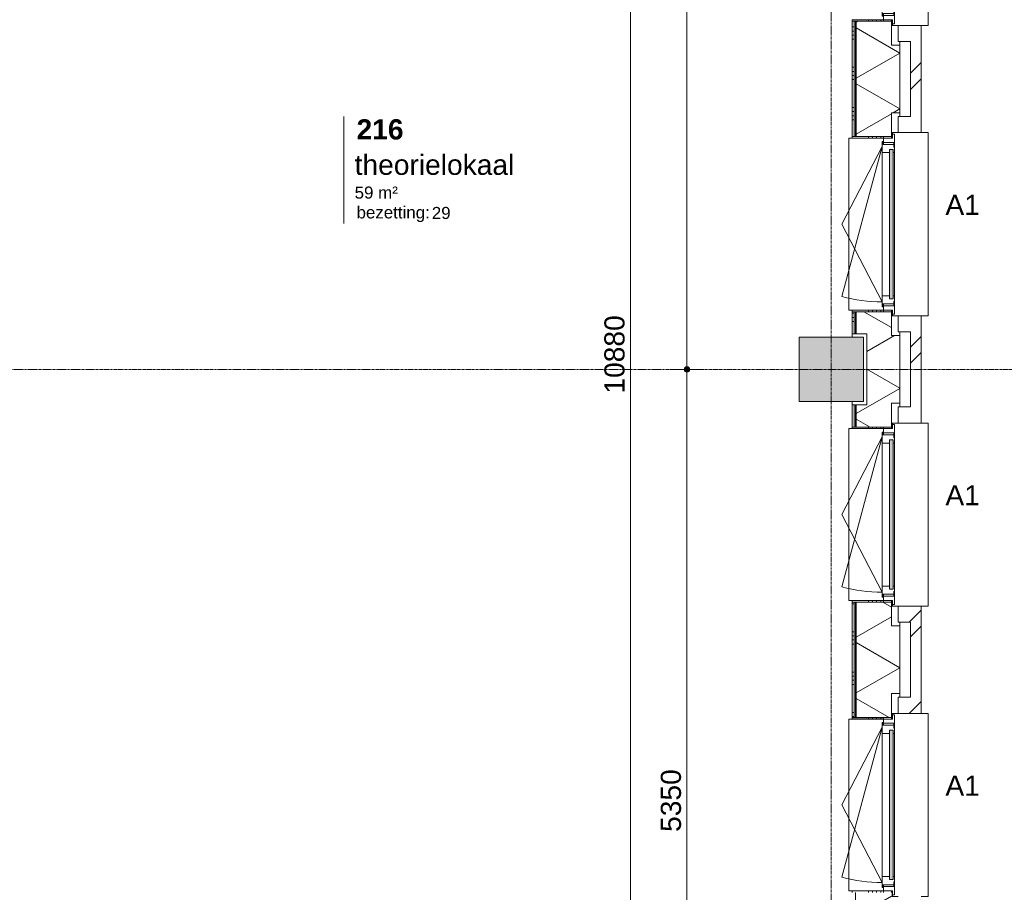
# Model space of a CAD drawing. Header units: millimetres. Extents: x 23523 to 72739, y 19604 to 59318.
# Tile 40 of 44: x 59795 to 65900, y 39958 to 45367. Entities that reach past the tile are written whole.
import ezdxf

# ---------------------------------------------------------------- set-up
doc = ezdxf.new("R2010")
doc.units = ezdxf.units.MM
doc.linetypes.add('stramien', pattern=[22.225, 12.7, -3.175, 3.175, -3.175])
doc.layers.add('00_Algemeen', color=7, linetype='Continuous', lineweight=9, true_color=0x00a600)
for name, color, linetype, lineweight in [('00_Algemeen-50', 7, 'Continuous', 9), ('05_Bouwplaatsvoorzieningen', 7, 'Continuous', 9), ('22_Metselwerk', 7, 'Continuous', 18), ('25_Metaalconstructiewerk', 7, 'Continuous', 9), ('30_Kozijnen-ramen-deuren', 7, 'Continuous', 9), ('42_Dekvloeren en vloersystemen', 7, 'Continuous', 9)]:
    doc.layers.add(name, color=color, linetype=linetype, lineweight=lineweight)
doc.styles.add('Arial', font='arial.ttf', dxfattribs={"height": 125})
doc.styles.add('Arial_3', font='arial.ttf', dxfattribs={"height": 1.5})
doc.styles.add('Arial_4', font='arial.ttf', dxfattribs={"height": 75})
doc.styles.add('Arial_B', font='arialbd.ttf', dxfattribs={"height": 125})
doc.dimstyles.new('00_AEE_maatvoering_2_5mm', dxfattribs={"dimscale": 304.8, "dimtxt": 127.532425, "dimasz": 0.459318, "dimexe": 0.246063, "dimexo": 0.0625, "dimgap": 0, "dimtad": 1, "dimdec": 0, "dimzin": 0, "dimdsep": 46, "dimtxsty": 'Arial', "dimblk1": 'DOTSMALL', "dimblk2": 'DOTSMALL', "dimsah": 1, "dimcen": 0.09, "dimdle": 0.246063, "dimazin": 0, "dimtfac": 1, "dimtdec": 4, "dimtix": 1, "dimtmove": 0, "dimatfit": 3, "dimfxl": 0.246063, "dimfxlon": 1, "dimtvp": 1, "dimtolj": 1, "dimtzin": 0, "dimarcsym": 2})
pattern_1 = [(45, (-5172.46, -2e-13), (-282.8427, 282.8427), []), (45, (-5072.46, -3e-13), (-282.8427, 282.8427), [])]

# ---------------------------------------------------------------- blocks, each defined once
blk = doc.blocks.new('Direct Shape - 2410-10368 v1 - IFC-model constructie _zonder onderbouw_ _MM21228_-1202395-02 tweede verdieping - B')
at = {"layer": '25_Metaalconstructiewerk'}
blk.add_hatch(color=256, dxfattribs=at).paths.add_polyline_path([(200, -200), (200, 200), (-200, 200), (-200, -200)])
for p, q in [((200, 200), (-200, 200)), ((-200, 200), (-200, -200)), ((200, -200), (200, 200)), ((-200, -200), (200, -200))]:
    blk.add_line(p, q, dxfattribs=at)
blk = doc.blocks.new('Direct Shape - NLRS_28_SC_TLB_kolom vierkant prefab_gen_AT_kolom vierkant_gen_lxb 400x400_800322-1202432-02 tweede verdieping - B')
blk.add_blockref('Direct Shape - 2410-10368 v1 - IFC-model constructie _zonder onderbouw_ _MM21228_-1202395-02 tweede verdieping - B', (0, 0))
blk = doc.blocks.new('2410-10368 v1 - IFC-model constructie _zonder onderbouw_ _MM21228__ifc-1-02 tweede verdieping - B')
at = {"layer": '25_Metaalconstructiewerk', "lineweight": 9}
blk.add_blockref('Direct Shape - NLRS_28_SC_TLB_kolom vierkant prefab_gen_AT_kolom vierkant_gen_lxb 400x400_800322-1202432-02 tweede verdieping - B', (70200, 43200), dxfattribs=at)
blk = doc.blocks.new('31_AEE_kozijnen_KA1_CS77 - AEE_CS 77_Raam merk A1-V21-02 tweede verdieping - B')
at = {"layer": '30_Kozijnen-ramen-deuren', "true_color": 0xcccccc}
blk.add_hatch(color=254, dxfattribs=at).paths.add_polyline_path([(462.5, -207.3), (-462.5, -207.3), (-462.5, -231.3), (462.5, -231.3)])
at = {"layer": '30_Kozijnen-ramen-deuren'}
for p, q in [((-481.5, -199.5), (-557.5, -199.5)), ((-557.5, -199.5), (-557.5, -212.3)), ((-557.5, -212.3), (-532.5, -212.3)), ((-532.5, -212.3), (-532.5, -267.5)), ((-506.5, -203.3), (-481.5, -203.3)), ((-506.5, -267.5), (-506.5, -203.3)), ((-494.5, -203.8), (-494.5, -272.5)), ((-476.5, -203.8), (-494.5, -203.8)), ((-481.5, -199.5), (-476.5, -199.5)), ((-481.5, -203.3), (-481.5, -199.5)), ((-476.5, -203.3), (-481.5, -203.3)), ((-443.5, -199.5), (-476.5, -199.5)), ((-476.5, -199.5), (-476.5, -203.8)), ((-462.5, -231.3), (-462.5, -207.3)), ((-462.5, -231.3), (-462.5, -207.3)), ((-462.5, -207.3), (462.5, -207.3)), ((462.5, -231.3), (-462.5, -231.3)), ((443.5, -199.5), (-443.5, -199.5)), ((-443.5, -207.3), (-443.5, -199.5)), ((-443.5, -276.5), (-443.5, -231.3)), ((443.5, -199.5), (443.5, -207.3)), ((476.5, -199.5), (443.5, -199.5)), ((443.5, -231.3), (443.5, -276.5)), ((462.5, -207.3), (462.5, -231.3)), ((462.5, -231.3), (462.5, -207.3)), ((476.5, -199.5), (481.5, -199.5)), ((476.5, -203.8), (476.5, -199.5)), ((481.5, -203.3), (476.5, -203.3)), ((494.5, -203.8), (476.5, -203.8)), ((481.5, -199.5), (481.5, -203.3)), ((557.5, -199.5), (481.5, -199.5)), ((481.5, -203.3), (506.5, -203.3)), ((494.5, -272.5), (494.5, -203.8)), ((506.5, -203.3), (506.5, -267.5)), ((532.5, -267.5), (532.5, -212.3)), ((532.5, -212.3), (557.5, -212.3)), ((557.5, -212.3), (557.5, -199.5)), ((-532.5, -267.5), (-506.5, -267.5)), ((-494.5, -272.5), (-511.5, -272.5)), ((-511.5, -272.5), (-511.5, -276.5)), ((-511.5, -276.5), (-443.5, -276.5)), ((-494.5, -267.5), (-506.5, -267.5)), ((-481.5, -276.5), (0, -525.7)), ((-481.5, -276.5), (448.7, -525.7)), ((443.5, -276.5), (-443.5, -276.5)), ((0, -525.7), (481.5, -276.5)), ((443.5, -276.5), (511.5, -276.5)), ((506.5, -267.5), (494.5, -267.5)), ((511.5, -272.5), (494.5, -272.5)), ((506.5, -267.5), (532.5, -267.5)), ((511.5, -276.5), (511.5, -272.5))]:
    blk.add_line(p, q, dxfattribs=at)
blk.add_arc((-481.5, -276.5), 963, 345, 360, dxfattribs=at)
blk = doc.blocks.new('31_AEE_DAI_Dagkant_Interieur - Zonder Onderkant-V29-02 tweede verdieping - B')
at = {"layer": '05_Bouwplaatsvoorzieningen'}
h = blk.add_hatch(dxfattribs=at)
h.set_pattern_fill('FP_89', color=256, style=0, pattern_type=2)
h.set_pattern_definition([(180, (42300, -70691.5), (3e-14, -250), []), (180, (42300, -70666.5), (3e-14, -250), []), (180, (42300, -70641.5), (3e-14, -250), []), (180, (42300, -70616.5), (3e-14, -250), [])])
h.paths.add_polyline_path([(542.5, -267.5), (533, -267.5), (533, -461.5), (542.5, -461.5), (542.5, -338.9)])
h.paths.add_polyline_path([(-533, -267.5), (-542.5, -267.5), (-542.5, -461.5), (-533, -461.5), (-533, -338.9)])
for p, q in [((-533, -267.5), (-542.5, -267.5)), ((-533, -461.5), (-533, -267.5)), ((533, -267.5), (533, -461.5)), ((542.5, -267.5), (533, -267.5)), ((-542.5, -461.5), (-533, -461.5)), ((533, -461.5), (542.5, -461.5))]:
    blk.add_line(p, q, dxfattribs=at)
blk = doc.blocks.new('31_AEE_DAI_Dagkant_Interieur - Zonder Onderkant-V30-02 tweede verdieping - B')
at = {"layer": '05_Bouwplaatsvoorzieningen'}
h = blk.add_hatch(dxfattribs=at)
h.set_pattern_fill('FP_90', color=256, style=0, pattern_type=2)
h.set_pattern_definition([(180, (40500, -70691.5), (3e-14, -250), []), (180, (40500, -70666.5), (3e-14, -250), []), (180, (40500, -70641.5), (3e-14, -250), []), (180, (40500, -70616.5), (3e-14, -250), [])])
h.paths.add_polyline_path([(542.5, -267.5), (533, -267.5), (533, -461.5), (542.5, -461.5), (542.5, -437)])
h.paths.add_polyline_path([(-533, -267.5), (-542.5, -267.5), (-542.5, -461.5), (-533, -461.5), (-533, -338.9)])
for p, q in [((-533, -267.5), (-542.5, -267.5)), ((-533, -461.5), (-533, -267.5)), ((533, -267.5), (533, -461.5)), ((542.5, -267.5), (533, -267.5)), ((-542.5, -461.5), (-533, -461.5)), ((533, -461.5), (542.5, -461.5))]:
    blk.add_line(p, q, dxfattribs=at)
blk = doc.blocks.new('42_AEE_VE_vensterbank - Standaard-V25-02 tweede verdieping - B')
at = {"layer": '05_Bouwplaatsvoorzieningen'}
for p, q in [((-532.5, -482.5), (-532.5, -267.5)), ((532.5, -267.5), (532.5, -482.5)), ((-532.5, -482.5), (532.5, -482.5))]:
    blk.add_line(p, q, dxfattribs=at)
blk = doc.blocks.new('31_AEE_DAI_Dagkant_Interieur - Zonder Onderkant-V33-02 tweede verdieping - B')
at = {"layer": '05_Bouwplaatsvoorzieningen'}
h = blk.add_hatch(dxfattribs=at)
h.set_pattern_fill('FP_93', color=256, style=0, pattern_type=2)
h.set_pattern_definition([(180, (45900, -70691.5), (3e-14, -250), []), (180, (45900, -70666.5), (3e-14, -250), []), (180, (45900, -70641.5), (3e-14, -250), []), (180, (45900, -70616.5), (3e-14, -250), [])])
h.paths.add_polyline_path([(542.5, -267.5), (533, -267.5), (533, -461.5), (542.5, -461.5), (542.5, -338.9)])
h.paths.add_polyline_path([(-533, -267.5), (-542.5, -267.5), (-542.5, -461.5), (-533, -461.5), (-533, -338.9)])
for p, q in [((-533, -267.5), (-542.5, -267.5)), ((-533, -461.5), (-533, -267.5)), ((533, -267.5), (533, -461.5)), ((542.5, -267.5), (533, -267.5)), ((-542.5, -461.5), (-533, -461.5)), ((533, -461.5), (542.5, -461.5))]:
    blk.add_line(p, q, dxfattribs=at)
blk = doc.blocks.new('31_AEE_DAI_Dagkant_Interieur - Zonder Onderkant-V34-02 tweede verdieping - B')
at = {"layer": '05_Bouwplaatsvoorzieningen'}
h = blk.add_hatch(dxfattribs=at)
h.set_pattern_fill('FP_94', color=256, style=0, pattern_type=2)
h.set_pattern_definition([(180, (44100, -70691.5), (3e-14, -250), []), (180, (44100, -70666.5), (3e-14, -250), []), (180, (44100, -70641.5), (3e-14, -250), []), (180, (44100, -70616.5), (3e-14, -250), [])])
h.paths.add_polyline_path([(542.5, -267.5), (533, -267.5), (533, -461.5), (542.5, -461.5), (542.5, -338.9)])
h.paths.add_polyline_path([(-533, -267.5), (-542.5, -267.5), (-542.5, -461.5), (-533, -461.5), (-533, -338.9)])
for p, q in [((-533, -267.5), (-542.5, -267.5)), ((-533, -461.5), (-533, -267.5)), ((533, -267.5), (533, -461.5)), ((542.5, -267.5), (533, -267.5)), ((-542.5, -461.5), (-533, -461.5)), ((533, -461.5), (542.5, -461.5))]:
    blk.add_line(p, q, dxfattribs=at)
blk = doc.blocks.new('21_AEE_WA_lekdorpel - 21_AEE_WA_lekdorpel-V64-02 tweede verdieping - B')
at = {"layer": '05_Bouwplaatsvoorzieningen'}
for p, q in [((-567.5, -34), (-567.5, 8)), ((-567.5, 8), (567.5, 8)), ((567.5, 8), (567.5, -34)), ((-567.5, -213), (-567.5, -176)), ((567.5, -176), (567.5, -213)), ((-567.5, -215), (-567.5, -213)), ((-532.5, -213), (-567.5, -213)), ((-532.5, -215), (-567.5, -215)), ((567.5, -213), (532.5, -213)), ((567.5, -215), (532.5, -215)), ((567.5, -213), (567.5, -215))]:
    blk.add_line(p, q, dxfattribs=at)
blk = doc.blocks.new('00_AEE_tag_ruimte_groot_2192_zonder PVE - Naam nummer oppervlak bezettingsgraad-5019603-02 tweede verdieping - B')
at = {"layer": '00_Algemeen', "color": 7}
for p, q in [((-8.06, 7.73), (-8.06, 3.23)), ((-8.06, 3.23), (-8.06, 0.65)), ((-8.06, 0.65), (-8.06, -2.44)), ((-8.06, -2.44), (-8.06, -5.54))]:
    blk.add_line(p, q, dxfattribs=at)
at = {"layer": '00_Algemeen', "color": 8, "true_color": 0x808080, "insert": (-6.49, -3.42), "char_height": 1.5, "width": 10.8228, "attachment_point": 1, "style": 'Arial_3'}
blk.add_mtext('bezetting:', dxfattribs=at)
blk = doc.blocks.new('DIMBLOCK33-02 tweede verdieping - B')
at = {"layer": '00_Algemeen-50', "transparency": 16777216}
h = blk.add_hatch(color=256, dxfattribs=at)
edge = h.paths.add_edge_path()
edge.add_arc((63582.6, 48730), 17.5, 0, 360)
h = blk.add_hatch(color=256, dxfattribs=at)
edge = h.paths.add_edge_path()
edge.add_arc((63582.6, 37850), 17.5, 0, 360)
for p, q in [((63582.6, 48805), (63582.6, 37850)), ((63582.6, 48730), (63507.6, 48730)), ((63582.6, 48730), (63657.6, 48730)), ((63582.6, 37850), (63507.6, 37850)), ((63582.6, 37850), (63657.6, 37850))]:
    blk.add_line(p, q, dxfattribs=at)
for centre in [(63582.6, 48730), (63582.6, 37850)]:
    blk.add_circle(centre, 17.5, dxfattribs=at)
at = {"layer": '00_Algemeen-50', "color": 0, "transparency": 16777216, "insert": (63420.3, 43049.7), "char_height": 125, "width": 576.839, "attachment_point": 1, "rotation": 90, "line_spacing_factor": 0.941778, "style": 'Arial'}
blk.add_mtext('10880', dxfattribs=at)
blk = doc.blocks.new('_DotSmall')
at = {"color": 0, "linetype": 'ByBlock', "const_width": 0.5}
blk.add_lwpolyline([(-0.0625, 0, 1), (0.0625, 0, 1)], format="xyb", close=True, dxfattribs=at)
blk = doc.blocks.new('DIMBLOCK148-02 tweede verdieping - B')
at = {"layer": '00_Algemeen-50', "transparency": 16777216}
h = blk.add_hatch(color=256, dxfattribs=at)
edge = h.paths.add_edge_path()
edge.add_arc((63932.6, 43200), 17.5, 0, 360)
h = blk.add_hatch(color=256, dxfattribs=at)
edge = h.paths.add_edge_path()
edge.add_arc((63932.6, 37850), 17.5, 0, 360)
for p, q in [((63932.6, 43200), (63857.6, 43200)), ((63932.6, 37850), (63932.6, 43200)), ((63932.6, 43200), (64007.6, 43200)), ((63932.6, 37850), (63857.6, 37850)), ((63932.6, 37850), (64007.6, 37850))]:
    blk.add_line(p, q, dxfattribs=at)
for centre in [(63932.6, 43200), (63932.6, 37850)]:
    blk.add_circle(centre, 17.5, dxfattribs=at)
at = {"layer": '00_Algemeen-50', "color": 0, "transparency": 16777216, "insert": (63770.3, 40332.7), "char_height": 125, "width": 461.471, "attachment_point": 1, "rotation": 90, "line_spacing_factor": 0.941778, "style": 'Arial'}
blk.add_mtext('5350', dxfattribs=at)
blk = doc.blocks.new('DIMBLOCK149-02 tweede verdieping - B')
at = {"layer": '00_Algemeen-50', "transparency": 16777216}
h = blk.add_hatch(color=256, dxfattribs=at)
edge = h.paths.add_edge_path()
edge.add_arc((63932.6, 48600), 17.5, 0, 360)
h = blk.add_hatch(color=256, dxfattribs=at)
edge = h.paths.add_edge_path()
edge.add_arc((63932.6, 43200), 17.5, 0, 360)
for p, q in [((63932.6, 48600), (63857.6, 48600)), ((63932.6, 43200), (63932.6, 48600)), ((63932.6, 48600), (64007.6, 48600)), ((63932.6, 43200), (63857.6, 43200)), ((63932.6, 43200), (64007.6, 43200))]:
    blk.add_line(p, q, dxfattribs=at)
for centre in [(63932.6, 48600), (63932.6, 43200)]:
    blk.add_circle(centre, 17.5, dxfattribs=at)
at = {"layer": '00_Algemeen-50', "color": 0, "transparency": 16777216, "insert": (63770.3, 45707.7), "char_height": 125, "width": 461.471, "attachment_point": 1, "rotation": 90, "line_spacing_factor": 0.941778, "style": 'Arial'}
blk.add_mtext('5400', dxfattribs=at)

msp = doc.modelspace()

# ---------------------------------------------------------------- hatches: boundary and pattern name
at = {"layer": '22_Metselwerk', "lineweight": 9}
h = msp.add_hatch(dxfattribs=at)
h.set_pattern_fill('FP_77', color=256, angle=45, style=0, pattern_type=2)
h.set_pattern_definition(pattern_1)
h.paths.add_polyline_path([(65385, 26667.5), (65385, 27332.5), (65319, 27332.5), (65319, 26667.5)])
h.paths.add_polyline_path([(65385, 28467.5), (65385, 29132.5), (65319, 29132.5), (65319, 28467.5)])
h.paths.add_polyline_path([(65385, 30267.5), (65385, 30932.5), (65319, 30932.5), (65319, 30267.5)])
h.paths.add_polyline_path([(65385, 32067.5), (65385, 32732.5), (65319, 32732.5), (65319, 32067.5)])
h.paths.add_polyline_path([(65385, 33867.5), (65385, 34532.5), (65319, 34532.5), (65319, 33867.5)])
h.paths.add_polyline_path([(65385, 35667.5), (65385, 36332.5), (65319, 36332.5), (65319, 35667.5)])
h.paths.add_polyline_path([(65385, 37467.5), (65385, 38132.5), (65319, 38132.5), (65319, 37467.5)])
h.paths.add_polyline_path([(65385, 39267.5), (65385, 39932.5), (65319, 39932.5), (65319, 39267.5)])
h.paths.add_polyline_path([(65385, 41067.5), (65385, 41732.5), (65319, 41732.5), (65319, 41067.5)])
h.paths.add_polyline_path([(65385, 42867.5), (65385, 43532.5), (65319, 43532.5), (65319, 42867.5)])
h.paths.add_polyline_path([(65385, 44667.5), (65385, 45332.5), (65319, 45332.5), (65319, 44667.5)])
h.paths.add_polyline_path([(65385, 46467.5), (65385, 47139), (65319, 47139), (65319, 46467.5)])
h.paths.add_polyline_path([(65385, 48274), (65385, 49157), (65319, 49157), (65319, 48274)])
h = msp.add_hatch(dxfattribs=at)
h.set_pattern_fill('FP_75', color=256, angle=60, style=0, pattern_type=2)
h.set_pattern_definition([(150, (65252.04, 27147.25), (-150, -259.8076), []), (210, (65252.04, 27147.25), (150, -259.8076), [])])
h.paths.add_polyline_path([(65200, 26642.5), (65200, 26790), (65252, 26790), (65252, 27210), (65200, 27210), (65200, 27357.5), (64982, 27357.5), (64982, 27220), (65047.5, 27220), (65047.5, 26780), (64982, 26780), (64982, 26642.5), (65080.2, 26642.5)])
h.paths.add_polyline_path([(65200, 28442.5), (65200, 28590), (65252, 28590), (65252, 29010), (65200, 29010), (65200, 29157.5), (64982, 29157.5), (64982, 28442.5), (65080.2, 28442.5)])
h.paths.add_polyline_path([(65200, 30242.5), (65200, 30390), (65252, 30390), (65252, 30810), (65200, 30810), (65200, 30957.5), (64982, 30957.5), (64982, 30242.5)])
h.paths.add_polyline_path([(65200, 32042.5), (65200, 32190), (65252, 32190), (65252, 32610), (65200, 32610), (65200, 32757.5), (64982, 32757.5), (64982, 32620), (65047.5, 32620), (65047.5, 32180), (64982, 32180), (64982, 32042.5), (65080.2, 32042.5)])
h.paths.add_polyline_path([(65200, 33842.5), (65200, 33990), (65252, 33990), (65252, 34410), (65200, 34410), (65200, 34557.5), (64982, 34557.5), (64982, 33842.5)])
h.paths.add_polyline_path([(65200, 35642.5), (65200, 35790), (65252, 35790), (65252, 36210), (65200, 36210), (65200, 36357.5), (64982, 36357.5), (64982, 35642.5), (65080.2, 35642.5)])
h.paths.add_polyline_path([(65200, 37442.5), (65200, 37590), (65252, 37590), (65252, 38010), (65200, 38010), (65200, 38157.5), (64982, 38157.5), (64982, 38020), (65047.5, 38020), (65047.5, 37580), (64982, 37580), (64982, 37442.5), (65080.2, 37442.5)])
h.paths.add_polyline_path([(65200, 39242.5), (65200, 39390), (65252, 39390), (65252, 39810), (65200, 39810), (65200, 39957.5), (64982, 39957.5), (64982, 39242.5)])
h.paths.add_polyline_path([(65200, 41042.5), (65200, 41190), (65252, 41190), (65252, 41610), (65200, 41610), (65200, 41757.5), (64982, 41757.5), (64982, 41042.5), (65080.2, 41042.5)])
h.paths.add_polyline_path([(65200, 42842.5), (65200, 42990), (65252, 42990), (65252, 43410), (65200, 43410), (65200, 43557.5), (64982, 43557.5), (64982, 43420), (65047.5, 43420), (65047.5, 42980), (64982, 42980), (64982, 42842.5), (65080.2, 42842.5)])
h.paths.add_polyline_path([(65200, 44642.5), (65200, 44790), (65252, 44790), (65252, 45210), (65200, 45210), (65200, 45357.5), (64982, 45357.5), (64982, 44642.5), (65080.2, 44642.5)])
h.paths.add_polyline_path([(65200, 46442.5), (65200, 46590), (65252, 46590), (65252, 47016.5), (65200, 47016.5), (65200, 47164), (64982, 47164), (64982, 46442.5), (65080.2, 46442.5)])
h.paths.add_polyline_path([(65200, 48249), (65200, 48396.5), (65252, 48396.5), (65252, 49024.5), (64982, 49024.5), (64982, 48820), (65047.5, 48820), (65047.5, 48380), (64982, 48380), (64982, 48249), (65080.2, 48249)])
h = msp.add_hatch(dxfattribs=at)
h.set_pattern_fill('FP_74', color=256, angle=90, style=0, pattern_type=2)
h.set_pattern_definition([(180, (65252.04, 27247.25), (1e-12, -250), []), (180, (65252.04, 27272.25), (1e-12, -250), []), (180, (65252.04, 27297.25), (1e-12, -250), []), (180, (65252.04, 27322.25), (1e-12, -250), [])])
h.paths.add_polyline_path([(64970, 26642.5), (64970, 26780), (64957.5, 26780), (64957.5, 26642.5)])
h.paths.add_polyline_path([(64957.5, 27220), (64970, 27220), (64970, 27357.5), (64957.5, 27357.5)])
h.paths.add_polyline_path([(64970, 28442.5), (64970, 29157.5), (64957.5, 29157.5), (64957.5, 28442.5)])
h.paths.add_polyline_path([(64970, 30242.5), (64970, 30957.5), (64957.5, 30957.5), (64957.5, 30242.5)])
h.paths.add_polyline_path([(64970, 32042.5), (64970, 32180), (64957.5, 32180), (64957.5, 32042.5)])
h.paths.add_polyline_path([(64957.5, 32620), (64970, 32620), (64970, 32757.5), (64957.5, 32757.5)])
h.paths.add_polyline_path([(64970, 33842.5), (64970, 34557.5), (64957.5, 34557.5), (64957.5, 33842.5)])
h.paths.add_polyline_path([(64970, 35642.5), (64970, 36357.5), (64957.5, 36357.5), (64957.5, 35642.5)])
h.paths.add_polyline_path([(64970, 37442.5), (64970, 37580), (64957.5, 37580), (64957.5, 37442.5)])
h.paths.add_polyline_path([(64970, 38020), (64970, 38157.5), (64957.5, 38157.5), (64957.5, 38020)])
h.paths.add_polyline_path([(64970, 39242.5), (64970, 39957.5), (64957.5, 39957.5), (64957.5, 39242.5)])
h.paths.add_polyline_path([(64970, 41042.5), (64970, 41757.5), (64957.5, 41757.5), (64957.5, 41042.5)])
h.paths.add_polyline_path([(64970, 42842.5), (64970, 42980), (64957.5, 42980), (64957.5, 42842.5)])
h.paths.add_polyline_path([(64957.5, 43420), (64970, 43420), (64970, 43557.5), (64957.5, 43557.5)])
h.paths.add_polyline_path([(64970, 44642.5), (64970, 45357.5), (64957.5, 45357.5), (64957.5, 44642.5)])
h.paths.add_polyline_path([(64970, 46442.5), (64970, 47164), (64957.5, 47164), (64957.5, 46442.5)])
h.paths.add_polyline_path([(64970, 48249), (64970, 48380), (64957.5, 48380), (64957.5, 48249)])
h = msp.add_hatch(dxfattribs=at)
h.set_pattern_fill('FP_76', color=256, style=0, pattern_type=2)
h.set_pattern_definition([(90, (65252.044, 27147.25), (-25, -1e-13), [])])
h.paths.add_polyline_path([(64982, 26642.5), (64982, 26780), (64970, 26780), (64970, 26642.5)])
h.paths.add_polyline_path([(64982, 27220), (64982, 27357.5), (64970, 27357.5), (64970, 27220)])
h.paths.add_polyline_path([(64982, 28442.5), (64982, 29157.5), (64970, 29157.5), (64970, 28442.5)])
h.paths.add_polyline_path([(64982, 30242.5), (64982, 30957.5), (64970, 30957.5), (64970, 30242.5)])
h.paths.add_polyline_path([(64982, 32042.5), (64982, 32180), (64970, 32180), (64970, 32042.5)])
h.paths.add_polyline_path([(64970, 32620), (64982, 32620), (64982, 32757.5), (64970, 32757.5)])
h.paths.add_polyline_path([(64982, 33842.5), (64982, 34557.5), (64970, 34557.5), (64970, 33842.5)])
h.paths.add_polyline_path([(64982, 35642.5), (64982, 36357.5), (64970, 36357.5), (64970, 35642.5)])
h.paths.add_polyline_path([(64982, 37442.5), (64982, 37580), (64970, 37580), (64970, 37442.5)])
h.paths.add_polyline_path([(64982, 38020), (64982, 38157.5), (64970, 38157.5), (64970, 38020)])
h.paths.add_polyline_path([(64982, 39242.5), (64982, 39957.5), (64970, 39957.5), (64970, 39242.5)])
h.paths.add_polyline_path([(64982, 41042.5), (64982, 41757.5), (64970, 41757.5), (64970, 41042.5)])
h.paths.add_polyline_path([(64982, 42842.5), (64982, 42980), (64970, 42980), (64970, 42842.5)])
h.paths.add_polyline_path([(64970, 43420), (64982, 43420), (64982, 43557.5), (64970, 43557.5)])
h.paths.add_polyline_path([(64982, 44642.5), (64982, 45357.5), (64970, 45357.5), (64970, 44642.5)])
h.paths.add_polyline_path([(64982, 46442.5), (64982, 47164), (64970, 47164), (64970, 46442.5)])
h.paths.add_polyline_path([(64982, 48249), (64982, 48380), (64970, 48380), (64970, 48249)])
h = msp.add_hatch(dxfattribs=at)
h.set_pattern_fill('FP_81', color=256, angle=45, style=0, pattern_type=2)
h.set_pattern_definition(pattern_1)
h.paths.add_polyline_path([(65319, 41632.5), (65319, 41732.5), (65243, 41732.5), (65243, 41632.5)])
h = msp.add_hatch(dxfattribs=at)
h.set_pattern_fill('FP_175', color=256, angle=45, style=0, pattern_type=2)
h.set_pattern_definition(pattern_1)
h.paths.add_polyline_path([(65319, 41067.5), (65319, 41167.5), (65243, 41167.5), (65243, 41067.5)])

# ---------------------------------------------------------------- linework, layer by layer
at = {"layer": '00_Algemeen', "color": 150, "linetype": 'stramien', "true_color": 0x0080ff}
for p, q in [((64827.5, 20667.9), (64827.5, 59018.3)), ((72439, 43200), (23823.4, 43200))]:
    msp.add_line(p, q, dxfattribs=at)
at = {"layer": '22_Metselwerk', "lineweight": 9}
for p, q in [((65200, 45367.5), (65200, 45357.5)), ((64957.5, 45357.5), (64957.5, 44642.5)), ((64982, 45357.5), (64957.5, 45357.5)), ((64970, 44642.5), (64970, 45357.5)), ((65319, 45332.5), (65243, 45332.5)), ((65243, 45332.5), (65243, 45232.5)), ((65385, 45332.5), (65319, 45332.5)), ((65385, 44667.5), (65385, 45332.5)), ((65243, 45232.5), (65319, 45232.5)), ((65252, 45232.5), (65252, 45210)), ((65319, 45232.5), (65319, 44767.5)), ((65319, 44767.5), (65243, 44767.5)), ((65243, 44767.5), (65243, 44667.5)), ((65252, 44790), (65252, 44767.5)), ((64957.5, 44642.5), (64982, 44642.5)), ((65200, 44642.5), (65200, 44632.5)), ((65243, 44667.5), (65385, 44667.5)), ((64957.5, 43557.5), (64957.5, 43420)), ((64982, 43557.5), (64957.5, 43557.5)), ((64970, 43420), (64970, 43557.5)), ((65200, 43567.5), (65200, 43557.5)), ((65319, 43532.5), (65243, 43532.5)), ((65243, 43532.5), (65243, 43432.5)), ((65385, 43532.5), (65319, 43532.5)), ((65385, 42867.5), (65385, 43532.5)), ((64957.5, 43420), (64982, 43420)), ((65243, 43432.5), (65319, 43432.5)), ((65252, 43432.5), (65252, 43410)), ((65319, 43432.5), (65319, 42967.5)), ((64982, 42980), (64957.5, 42980)), ((64957.5, 42980), (64957.5, 42842.5)), ((64970, 42842.5), (64970, 42980)), ((65252, 42990), (65252, 42967.5)), ((65319, 42967.5), (65243, 42967.5)), ((65243, 42967.5), (65243, 42867.5)), ((65243, 42867.5), (65385, 42867.5)), ((64957.5, 42842.5), (64982, 42842.5)), ((65200, 42842.5), (65200, 42832.5)), ((65200, 41767.5), (65200, 41757.5)), ((64957.5, 41757.5), (64957.5, 41042.5)), ((64982, 41757.5), (64957.5, 41757.5)), ((64970, 41042.5), (64970, 41757.5)), ((65319, 41732.5), (65243, 41732.5)), ((65243, 41732.5), (65243, 41632.5)), ((65385, 41732.5), (65319, 41732.5)), ((65385, 41067.5), (65385, 41732.5)), ((65243, 41632.5), (65319, 41632.5)), ((65252, 41632.5), (65252, 41610)), ((65319, 41632.5), (65319, 41167.5)), ((65319, 41167.5), (65243, 41167.5)), ((65243, 41167.5), (65243, 41067.5)), ((65252, 41190), (65252, 41167.5)), ((64957.5, 41042.5), (64982, 41042.5)), ((65200, 41042.5), (65200, 41032.5)), ((65243, 41067.5), (65385, 41067.5)), ((65200, 39967.5), (65200, 39957.5))]:
    msp.add_line(p, q, dxfattribs=at)
at = {"layer": '22_Metselwerk'}
for p, q in [((65200, 45357.5), (64982, 45357.5)), ((64982, 44642.5), (64982, 45357.5)), ((65200, 45210), (65200, 45357.5)), ((65252, 45210), (65200, 45210)), ((65252, 44790), (65252, 45210)), ((65200, 44642.5), (65200, 44790)), ((65200, 44790), (65252, 44790)), ((64982, 44642.5), (65200, 44642.5)), ((65200, 43557.5), (64982, 43557.5)), ((64982, 43420), (64982, 43557.5)), ((65200, 43410), (65200, 43557.5)), ((64982, 43420), (65047.5, 43420)), ((65047.5, 43420), (65047.5, 42980)), ((65252, 43410), (65200, 43410)), ((65252, 42990), (65252, 43410)), ((65047.5, 42980), (64982, 42980)), ((64982, 42842.5), (64982, 42980)), ((65200, 42842.5), (65200, 42990)), ((65200, 42990), (65252, 42990)), ((64982, 42842.5), (65200, 42842.5)), ((65200, 41757.5), (64982, 41757.5)), ((64982, 41042.5), (64982, 41757.5)), ((65200, 41610), (65200, 41757.5)), ((65252, 41610), (65200, 41610)), ((65252, 41190), (65252, 41610)), ((65200, 41042.5), (65200, 41190)), ((65200, 41190), (65252, 41190)), ((64982, 41042.5), (65200, 41042.5))]:
    msp.add_line(p, q, dxfattribs=at)
at = {"layer": '42_Dekvloeren en vloersystemen'}
for p, q in [((64957.5, 43400), (64957.5, 43420)), ((64957.5, 42980), (64957.5, 43000))]:
    msp.add_line(p, q, dxfattribs=at)

# ---------------------------------------------------------------- block references
at = {"lineweight": 5}
msp.add_blockref('2410-10368 v1 - IFC-model constructie _zonder onderbouw_ _MM21228__ifc-1-02 tweede verdieping - B', (-5372.5, 0), dxfattribs=at)
at = {"layer": '00_Algemeen', "color": 8, "true_color": 0x808080, "xscale": 49.99999999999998, "yscale": 49.99999999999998, "zscale": 49.99999999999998}
msp.add_blockref('00_AEE_tag_ruimte_groot_2192_zonder PVE - Naam nummer oppervlak bezettingsgraad-5019603-02 tweede verdieping - B', (62208.2, 44381.7), dxfattribs=at)
at = {"layer": '05_Bouwplaatsvoorzieningen'}
for name, p, rotation in [('21_AEE_WA_lekdorpel - 21_AEE_WA_lekdorpel-V64-02 tweede verdieping - B', (65419, 45900), 269.9999999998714), ('31_AEE_DAI_Dagkant_Interieur - Zonder Onderkant-V33-02 tweede verdieping - B', (65419, 45900), 269.9999999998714), ('42_AEE_VE_vensterbank - Standaard-V25-02 tweede verdieping - B', (65419, 44100), 269.999999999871), ('31_AEE_DAI_Dagkant_Interieur - Zonder Onderkant-V34-02 tweede verdieping - B', (65419, 44100), 269.9999999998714), ('21_AEE_WA_lekdorpel - 21_AEE_WA_lekdorpel-V64-02 tweede verdieping - B', (65419, 44100), 269.9999999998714), ('21_AEE_WA_lekdorpel - 21_AEE_WA_lekdorpel-V64-02 tweede verdieping - B', (65419, 42300), 269.9999999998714), ('42_AEE_VE_vensterbank - Standaard-V25-02 tweede verdieping - B', (65419, 42300), 269.999999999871), ('31_AEE_DAI_Dagkant_Interieur - Zonder Onderkant-V29-02 tweede verdieping - B', (65419, 42300), 269.9999999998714), ('42_AEE_VE_vensterbank - Standaard-V25-02 tweede verdieping - B', (65419, 40500), 269.999999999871), ('31_AEE_DAI_Dagkant_Interieur - Zonder Onderkant-V30-02 tweede verdieping - B', (65419, 40500), 269.9999999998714), ('21_AEE_WA_lekdorpel - 21_AEE_WA_lekdorpel-V64-02 tweede verdieping - B', (65419, 40500), 269.9999999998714)]:
    msp.add_blockref(name, p, dxfattribs=dict(at, rotation=rotation))
at = {"layer": '30_Kozijnen-ramen-deuren', "rotation": 269.9999999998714}
for p in [(65419, 45900), (65419, 44100), (65419, 42300), (65419, 40500)]:
    msp.add_blockref('31_AEE_kozijnen_KA1_CS77 - AEE_CS 77_Raam merk A1-V21-02 tweede verdieping - B', p, dxfattribs=at)

# ---------------------------------------------------------------- texts
at = {"layer": '00_Algemeen', "color": 7, "char_height": 125, "attachment_point": 1}
for s, insert, width, style in [('216', (61883.8, 44750.2), 348.734, 'Arial_B'), ('theorielokaal', (61871.9, 44530.7), 1182.489, 'Arial')]:
    msp.add_mtext(s, dxfattribs=dict(at, insert=insert, width=width, style=style))
at = {"layer": '00_Algemeen', "color": 8, "true_color": 0x808080, "char_height": 75, "attachment_point": 1, "style": 'Arial_4'}
for s, insert, width in [('59 m²', (61871.9, 44333.3), 332.7), ('29', (62350.4, 44207), 144.304)]:
    msp.add_mtext(s, dxfattribs=dict(at, insert=insert, width=width))
at = {"layer": '30_Kozijnen-ramen-deuren', "char_height": 125, "width": 256.54, "attachment_point": 1, "style": 'Arial'}
for insert in [(65535, 44282.1), (65535, 42482.1), (65535, 40682.1)]:
    msp.add_mtext('A1', dxfattribs=dict(at, insert=insert))

# ---------------------------------------------------------------- dimensions: what is measured, and where the dimension line sits
at = {"layer": '00_Algemeen', "color": 7}
for base, p1, p2, override, picture, middle in [((63582.6, 37850), (63657.6, 48730), (63657.6, 37850), {"dimpost": '<>', "dimfxl": 10880}, 'DIMBLOCK33-02 tweede verdieping - B', (63518.8, 43290)), ((63932.6, 48600), (63857.6, 43200), (63857.6, 48600), {"dimpost": '<>', "dimfxl": 5400}, 'DIMBLOCK149-02 tweede verdieping - B', (63868.8, 45900)), ((63932.6, 43200), (63857.6, 37850), (63857.6, 43200), {"dimpost": '<>', "dimfxl": 5350}, 'DIMBLOCK148-02 tweede verdieping - B', (63868.7, 40525))]:
    dim = msp.add_linear_dim(base=base, p1=p1, p2=p2, angle=90, dimstyle='00_AEE_maatvoering_2_5mm', override=override, dxfattribs=at)
    dim.commit()
    dim.dimension.update_dxf_attribs({"geometry": picture, "text_midpoint": middle})

doc.saveas('drawing.dxf')
